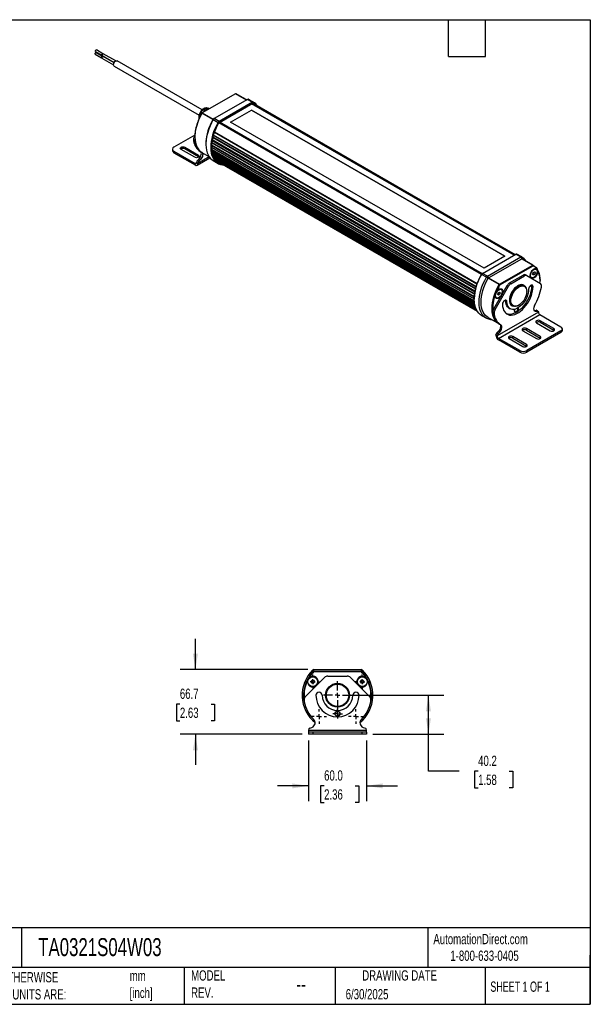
# Model space of a CAD drawing. Header units: millimetres. Extents: x 32 to 1365, y 32 to 1048.
# Tile 3 of 3: x 777 to 1365, y 32 to 1048. Entities that reach past the tile are written whole.
import ezdxf

# ---------------------------------------------------------------- set-up
doc = ezdxf.new("R2010")
doc.units = ezdxf.units.MM
doc.header["$LTSCALE"] = 5
doc.linetypes.add('SLD-Center', pattern=[19.05, 15.24, -1.27, 1.27, -1.27])
doc.linetypes.add('SLD-Solid', pattern=[0])
doc.layers.add('CENTER', color=40, linetype='SLD-Center')
doc.layers.add('DIMENSIONS', color=140, linetype='SLD-Solid', lineweight=25)
doc.layers.add('TEXT', color=140, linetype='SLD-Solid', lineweight=25)
doc.styles.add('SLDTEXTSTYLE0', font='TXT', dxfattribs={"width": 0.7})
doc.styles.add('SLDTEXTSTYLE1', font='TXT', dxfattribs={"width": 0.65})
doc.dimstyles.new('SLDDIMSTYLE1', dxfattribs={"dimtxt": 10.790039, "dimasz": 16.51, "dimexe": 0, "dimexo": 0.0625, "dimgap": 2.69751, "dimtad": 0, "dimtih": 1, "dimtoh": 1, "dimdec": 1, "dimrnd": 1e-09, "dimzin": 12, "dimdsep": 46, "dimtxsty": 'SLDTEXTSTYLE0', "dimsah": 1, "dimcen": 0.09, "dimadec": 0, "dimazin": 3, "dimtfac": 1, "dimtdec": 1, "dimtofl": 0, "dimtmove": 0, "dimatfit": 3, "dimfxl": 0, "dimfrac": 2, "dimtolj": 1, "dimtzin": 12, "dimarcsym": 0})
doc.dimstyles.new('SLDDIMSTYLE2', dxfattribs={"dimtxt": 10.790039, "dimasz": 16.51, "dimexe": 0, "dimexo": 0.0625, "dimgap": 2.69751, "dimtad": 0, "dimtih": 1, "dimtoh": 1, "dimdec": 1, "dimrnd": 1e-09, "dimzin": 4, "dimdsep": 46, "dimtxsty": 'SLDTEXTSTYLE0', "dimsah": 1, "dimcen": 0.09, "dimadec": 0, "dimazin": 1, "dimtfac": 1, "dimtdec": 1, "dimtmove": 0, "dimatfit": 0, "dimfxl": 0, "dimfrac": 2, "dimtolj": 1, "dimtzin": 12, "dimarcsym": 0})
doc.dimstyles.new('SLDDIMSTYLE4', dxfattribs={"dimtxt": 10.790039, "dimasz": 16.51, "dimexe": 0, "dimexo": 0.0625, "dimgap": 2.69751, "dimtad": 0, "dimtih": 1, "dimtoh": 1, "dimdec": 1, "dimrnd": 1e-09, "dimzin": 12, "dimdsep": 46, "dimtxsty": 'SLDTEXTSTYLE0', "dimsah": 1, "dimcen": 0.09, "dimadec": 0, "dimazin": 3, "dimtfac": 1, "dimtdec": 1, "dimtmove": 0, "dimatfit": 0, "dimfxl": 0, "dimfrac": 2, "dimtolj": 1, "dimtzin": 12, "dimarcsym": 0})

# ---------------------------------------------------------------- blocks, each defined once
blk = doc.blocks.new('_D_6')
at = {"layer": 'DIMENSIONS'}
for p, q in [((1074.6, 304.1), (1074.6, 241.2)), ((1134.6, 304.1), (1134.6, 241.2)), ((1074.6, 257.1), (1042.9, 257.1)), ((1090.8, 257.1), (1087.2, 257.1)), ((1087.2, 257.1), (1087.2, 240)), ((1122.9, 257.1), (1126.5, 257.1)), ((1126.5, 257.1), (1126.5, 240)), ((1134.6, 257.1), (1166.4, 257.1)), ((1087.2, 240), (1090.8, 240)), ((1126.5, 240), (1122.9, 240))]:
    blk.add_line(p, q, dxfattribs=at)
for points in [[(1074.6, 257.1), (1058.1, 259.7), (1058.1, 254.6)], [(1134.6, 257.1), (1151.1, 254.6), (1151.1, 259.7)]]:
    blk.add_solid(points, dxfattribs=at)
at = {"layer": 'DIMENSIONS', "char_height": 10.58, "attachment_point": 1, "style": 'SLDTEXTSTYLE0'}
for s, insert in [('60.0', (1090.8, 273.2)), ('2.36', (1090.8, 253.6))]:
    blk.add_mtext(s, dxfattribs=dict(at, insert=insert))
blk = doc.blocks.new('_D_7')
at = {"layer": 'DIMENSIONS'}
for p, q in [((1111, 350.7), (1214.2, 350.7)), ((1198.4, 310.5), (1198.4, 350.7)), ((1141, 310.5), (1214.2, 310.5)), ((1198.4, 272.2), (1198.4, 310.5)), ((1230.1, 272.2), (1198.4, 272.2)), ((1249.6, 272.2), (1245.9, 272.2)), ((1245.9, 272.2), (1245.9, 255.1)), ((1281.6, 272.2), (1285.3, 272.2)), ((1285.3, 272.2), (1285.3, 255.1)), ((1245.9, 255.1), (1249.6, 255.1)), ((1285.3, 255.1), (1281.6, 255.1))]:
    blk.add_line(p, q, dxfattribs=at)
for points in [[(1198.4, 350.7), (1195.8, 334.1), (1200.9, 334.1)], [(1198.4, 310.5), (1200.9, 327), (1195.8, 327)]]:
    blk.add_solid(points, dxfattribs=at)
at = {"layer": 'DIMENSIONS', "char_height": 10.58, "attachment_point": 1, "style": 'SLDTEXTSTYLE0'}
for s, insert in [('40.2', (1249.6, 288.3)), ('1.58', (1249.6, 268.7))]:
    blk.add_mtext(s, dxfattribs=dict(at, insert=insert))
blk = doc.blocks.new('_D_8')
at = {"layer": 'DIMENSIONS'}
for p, q in [((958.1, 377.2), (958.1, 408.9)), ((1074, 377.2), (942.3, 377.2)), ((942.1, 341.4), (938.5, 341.4)), ((938.5, 341.4), (938.5, 324.3)), ((974.2, 341.4), (977.8, 341.4)), ((977.8, 341.4), (977.8, 324.3)), ((938.5, 324.3), (942.1, 324.3)), ((977.8, 324.3), (974.2, 324.3)), ((1068.3, 310.5), (942.3, 310.5)), ((958.1, 310.5), (958.1, 278.7))]:
    blk.add_line(p, q, dxfattribs=at)
for points in [[(958.1, 377.2), (960.7, 393.7), (955.6, 393.7)], [(958.1, 310.5), (955.6, 293.9), (960.7, 293.9)]]:
    blk.add_solid(points, dxfattribs=at)
at = {"layer": 'DIMENSIONS', "char_height": 10.58, "attachment_point": 1, "style": 'SLDTEXTSTYLE0'}
for s, insert in [('66.7', (942.1, 357.5)), ('2.63', (942.1, 337.9))]:
    blk.add_mtext(s, dxfattribs=dict(at, insert=insert))
blk = doc.blocks.new('SW_CENTERMARKSYMBOL_0')
at = {"layer": 'CENTER', "color": 0}
for p, q in [((-5.08, 0), (-7.54, 0)), ((0, 0), (-2.54, 0)), ((0, 5.08), (0, 7.54)), ((0, 0), (0, 2.54)), ((0, 0), (0, -2.54)), ((0, 0), (2.54, 0)), ((5.08, 0), (7.54, 0)), ((0, -5.08), (0, -7.54))]:
    blk.add_line(p, q, dxfattribs=at)
blk = doc.blocks.new('SW_CENTERMARKSYMBOL_1')
at = {"layer": 'CENTER', "color": 0}
for p, q in [((-5.08, 0), (-7.54, 0)), ((0, 0), (-2.54, 0)), ((0, 5.08), (0, 7.54)), ((0, 0), (0, 2.54)), ((0, 0), (0, -2.54)), ((0, 0), (2.54, 0)), ((5.08, 0), (7.54, 0)), ((0, -5.08), (0, -7.54))]:
    blk.add_line(p, q, dxfattribs=at)
blk = doc.blocks.new('SW_CENTERMARKSYMBOL_2')
at = {"layer": 'CENTER', "color": 0}
for p, q in [((-5.08, 0), (-7.54, 0)), ((0, 0), (-2.54, 0)), ((0, 5.08), (0, 7.54)), ((0, 0), (0, 2.54)), ((0, 0), (0, -2.54)), ((0, 0), (2.54, 0)), ((5.08, 0), (7.54, 0)), ((0, -5.08), (0, -7.54))]:
    blk.add_line(p, q, dxfattribs=at)
blk = doc.blocks.new('SW_CENTERMARKSYMBOL_3')
at = {"layer": 'CENTER', "color": 0}
for p, q in [((-5.08, 0), (-7.54, 0)), ((0, 0), (-2.54, 0)), ((0, 5.08), (0, 7.54)), ((0, 0), (0, 2.54)), ((0, 0), (0, -2.54)), ((0, 0), (2.54, 0)), ((5.08, 0), (7.54, 0)), ((0, -5.08), (0, -7.54))]:
    blk.add_line(p, q, dxfattribs=at)
blk = doc.blocks.new('SW_CENTERMARKSYMBOL_4')
at = {"layer": 'CENTER', "color": 0}
for p, q in [((-2.54, 0), (-4.9985, 0)), ((0, 0), (-2.54, 0)), ((0, 2.54), (0, 4.9985)), ((0, 0), (0, 2.54)), ((0, 0), (0, -2.54)), ((0, 0), (2.54, 0)), ((2.54, 0), (4.9985, 0)), ((0, -2.54), (0, -4.9985))]:
    blk.add_line(p, q, dxfattribs=at)
blk = doc.blocks.new('SW_CENTERMARKSYMBOL_5')
at = {"layer": 'CENTER', "color": 0}
for p, q in [((0, 5.08), (0, 14.54)), ((-5.08, 0), (-14.54, 0)), ((0, 0), (-2.54, 0)), ((0, 0), (0, 2.54)), ((0, 0), (0, -2.54)), ((0, 0), (2.54, 0)), ((5.08, 0), (14.54, 0)), ((0, -5.08), (0, -14.54))]:
    blk.add_line(p, q, dxfattribs=at)

msp = doc.modelspace()

# ---------------------------------------------------------------- linework, layer by layer
for p, q in [((862.55, 1012.68), (855.98, 1016.48)), ((854.84, 1012.3), (861.41, 1008.51)), ((855.18, 1015.09), (861.75, 1011.3)), ((862.21, 1009.89), (855.64, 1013.69)), ((861.53, 1008.38), (861.58, 1008.35)), ((861.79, 1008.01), (873.65, 1001.16)), ((861.87, 1011.17), (861.92, 1011.14)), ((862.12, 1010.8), (874.46, 1003.68)), ((862.43, 1009.82), (862.38, 1009.85)), ((862.77, 1012.61), (862.72, 1012.64)), ((874.21, 1003.25), (862.83, 1009.82)), ((876.02, 1005.19), (863.17, 1012.61)), ((874.31, 999.74), (961.83, 949.21)), ((965.02, 954.76), (877.51, 1005.28)), ((999.5, 971.4), (965.15, 951.57)), ((1011.88, 965.48), (977.53, 945.65)), ((1010.82, 964.87), (999.5, 971.4)), ((999.75, 971.43), (1010.96, 964.96)), ((1010.96, 964.96), (999.83, 971.39)), ((1011.88, 965.48), (1016.83, 962.63)), ((1012.87, 965.59), (1017.82, 962.73)), ((1017.9, 962.68), (1012.95, 965.54)), ((966.19, 952.17), (970.78, 956.74)), ((970.78, 956.74), (972.44, 955.78)), ((970.78, 956.74), (972.75, 955.96)), ((1016.83, 962.63), (982.48, 942.8)), ((982.83, 942.18), (1017.18, 962.01)), ((982.83, 941.78), (1017.18, 961.61)), ((1286.74, 804.7), (1016.06, 960.96)), ((1286.95, 804.82), (1016.27, 961.08)), ((1016.83, 962.63), (1017.18, 962.01)), ((1287.51, 805.14), (1016.83, 961.4)), ((1287.65, 805.23), (1016.97, 961.49)), ((1287.65, 805.23), (1016.97, 961.49)), ((1017.82, 962.73), (1017.93, 962.09)), ((964.8, 951.37), (965.15, 951.57)), ((964.9, 951.31), (964.8, 951.37)), ((976.22, 944.78), (964.9, 951.31)), ((965.15, 951.57), (976.47, 945.04)), ((977.53, 945.65), (976.47, 945.04)), ((982.48, 942.8), (977.53, 945.65)), ((994.38, 942.04), (1015.95, 954.49)), ((994.42, 942.02), (1015.95, 954.45)), ((1015.95, 954.49), (1277.23, 803.66)), ((1015.95, 954.45), (1015.95, 954.49)), ((1277.19, 803.64), (1015.95, 954.45)), ((976.22, 944.78), (976.53, 944.61)), ((976.53, 944.61), (981.48, 941.75)), ((981.48, 941.75), (982.08, 941.4)), ((1253.12, 784.93), (982.33, 941.25)), ((982.83, 942.18), (982.48, 942.8)), ((1253.31, 785.22), (982.54, 941.54)), ((1253.72, 785.63), (983.03, 941.89)), ((983.18, 941.98), (1253.86, 785.72)), ((1255.66, 791.21), (994.38, 942.04)), ((957.61, 928.68), (936.01, 916.21)), ((957.24, 927.63), (957.6, 928.25)), ((957.24, 927.63), (957.58, 927.43)), ((957.58, 927.2), (957.58, 926.79)), ((976.19, 926.28), (1246.94, 769.98)), ((1247.02, 770.26), (976.26, 926.56)), ((1247.43, 771.78), (976.67, 928.09)), ((1247.6, 772.35), (976.84, 928.65)), ((1248.44, 774.88), (977.67, 931.19)), ((1248.56, 775.22), (977.79, 931.53)), ((947.08, 916.07), (961.22, 907.9)), ((947.08, 916.07), (947.08, 914.43)), ((961.22, 906.27), (947.08, 914.43)), ((956.2, 924.14), (957.61, 923.33)), ((956.2, 924.14), (956.2, 923.36)), ((956.2, 923.36), (957.61, 922.55)), ((957.68, 921.81), (956.26, 922.62)), ((957.61, 922.55), (957.61, 923.33)), ((968.89, 920.26), (968.89, 919.03)), ((1245.58, 759.73), (974.91, 915.99)), ((974.91, 915.83), (1245.58, 759.57)), ((1245.62, 761.38), (974.93, 917.65)), ((1245.67, 762.13), (974.96, 918.4)), ((975.18, 920.82), (1245.9, 764.53)), ((1245.93, 764.75), (975.21, 921.03)), ((1246.21, 766.56), (975.47, 922.85)), ((1246.34, 767.25), (975.6, 923.54)), ((1246.41, 767.62), (975.67, 923.91)), ((934.55, 914.17), (934.55, 912.54)), ((936.01, 912.13), (936.01, 910.49)), ((936.01, 912.13), (957.93, 899.47)), ((936.01, 910.49), (957.93, 897.84)), ((957.47, 905.74), (943.33, 913.9)), ((959.93, 897.64), (973.05, 905.21)), ((960.26, 902.59), (961.93, 904.28)), ((972.33, 906.15), (960.76, 899.47)), ((961.22, 906.27), (961.22, 907.9)), ((961.59, 906), (961.22, 906.27)), ((963.35, 903.47), (961.93, 904.28)), ((963.06, 911.78), (964.48, 910.97)), ((964.83, 910.76), (972.03, 906.61)), ((1245.63, 757.48), (975.02, 913.71)), ((1245.69, 756.69), (975.1, 912.89)), ((1245.85, 755.21), (975.31, 911.39)), ((975.33, 911.28), (1245.86, 755.11)), ((1246.15, 753.44), (975.71, 909.55)), ((1246.33, 752.61), (975.95, 908.7)), ((1246.74, 751.16), (976.48, 907.17)), ((976.5, 907.14), (1246.75, 751.12)), ((1247.23, 749.77), (977.15, 905.69)), ((1247.35, 749.5), (977.31, 905.39)), ((957.93, 899.47), (959.35, 900.29)), ((959.35, 900.53), (960.76, 899.72)), ((959.35, 900.53), (959.35, 900.29)), ((960.26, 902.59), (961.68, 901.77)), ((960.76, 899.47), (960.76, 899.72)), ((961.68, 901.77), (963.35, 903.47)), ((976.45, 902.32), (981.4, 899.46)), ((1247.87, 748.36), (978.07, 904.11)), ((978.08, 904.09), (1247.88, 748.35)), ((1248.25, 747.64), (978.69, 903.26)), ((1248.4, 747.39), (978.94, 902.94)), ((979.44, 902.37), (1248.67, 746.95)), ((1248.67, 746.95), (979.44, 902.37)), ((980.86, 901.55), (980.87, 901.55)), ((980.87, 901.55), (1248.67, 746.95)), ((1254.22, 785.92), (1288.57, 805.75)), ((1277.23, 803.66), (1255.66, 791.21)), ((1259.17, 783.07), (1293.52, 802.9)), ((1288.57, 805.75), (1293.52, 802.9)), ((1294.51, 803), (1289.56, 805.86)), ((1294.59, 802.95), (1289.64, 805.81)), ((1293.52, 802.9), (1294.58, 801.06)), ((1294.83, 801.08), (1294.51, 803)), ((1260.23, 781.23), (1294.58, 801.06)), ((1271.54, 774.7), (1305.89, 794.53)), ((1271.9, 774.09), (1306.25, 793.92)), ((1305.89, 794.53), (1294.58, 801.06)), ((1294.83, 801.08), (1306.14, 794.55)), ((1306.22, 794.51), (1294.9, 801.04)), ((1306.25, 793.92), (1305.89, 794.53)), ((1306.14, 794.55), (1306.25, 793.92)), ((1253.22, 784.88), (1253.12, 784.93)), ((1258.17, 782.02), (1253.22, 784.88)), ((1254.22, 785.92), (1253.86, 785.72)), ((1259.17, 783.07), (1254.22, 785.92)), ((1260.23, 781.23), (1259.17, 783.07)), ((1282.05, 776.11), (1296.09, 784.22)), ((1283.46, 775.29), (1297.51, 783.4)), ((1297.51, 783.4), (1296.09, 784.22)), ((1299.96, 783.64), (1298.54, 784.46)), ((1299.96, 783.64), (1313.81, 775.64)), ((1303.35, 784.38), (1303.35, 783.92)), ((1305.88, 785.15), (1306.5, 786.72)), ((1306.48, 784.26), (1305.88, 785.15)), ((1306.15, 785.84), (1307.7, 784.95)), ((1307.7, 784.95), (1306.48, 784.26)), ((1306.89, 790.04), (1306.49, 789.81)), ((1306.5, 786.72), (1307.73, 787.41)), ((1308.33, 786.53), (1307.25, 787.15)), ((1308.33, 786.53), (1307.7, 784.95)), ((1307.73, 787.41), (1308.33, 786.53)), ((1309.6, 790.17), (1309.39, 790.29)), ((1259.98, 780.97), (1258.17, 782.02)), ((1271.29, 774.44), (1259.98, 780.97)), ((1260.23, 781.23), (1271.54, 774.7)), ((1265.75, 749.53), (1279.6, 773.52)), ((1267.16, 748.71), (1281.01, 772.71)), ((1271.9, 774.09), (1271.29, 774.44)), ((1271.54, 774.7), (1271.9, 774.09)), ((1281.01, 772.71), (1279.6, 773.52)), ((1283.46, 775.29), (1282.05, 776.11)), ((1297.19, 773.16), (1295.25, 774.28)), ((1304.39, 781.63), (1304.6, 781.51)), ((1304.68, 773.88), (1304.8, 773.08)), ((1304.8, 773.08), (1306.22, 772.26)), ((1313.47, 778.08), (1313.47, 778.49)), ((1314.85, 772.57), (1314.85, 773.35)), ((1267.29, 763.56), (1267.29, 763.1)), ((1269.82, 764.2), (1270.35, 765.79)), ((1270.51, 763.44), (1269.82, 764.2)), ((1270.14, 765.17), (1271.73, 764.25)), ((1270.35, 765.79), (1271.57, 766.6)), ((1270.83, 769.22), (1270.43, 768.99)), ((1271.73, 764.25), (1270.51, 763.44)), ((1271.27, 766.4), (1272.26, 765.83)), ((1271.57, 766.6), (1272.26, 765.83)), ((1272.26, 765.83), (1271.73, 764.25)), ((1273.54, 769.35), (1273.33, 769.47)), ((1299.68, 767.26), (1299.68, 767.67)), ((1245.58, 759.71), (1245.58, 759.3)), ((1268.33, 760.81), (1268.54, 760.69)), ((1277.81, 758.37), (1277.93, 757.57)), ((1277.93, 757.57), (1279.35, 756.75)), ((1283.25, 753.5), (1285.19, 752.38)), ((1284.3, 752.89), (1283.69, 753.05)), ((1291.19, 752.97), (1291.55, 753.18)), ((1253.14, 742.59), (1258.09, 739.73)), ((1266.12, 745.23), (1264.71, 746.04)), ((1264.71, 745.26), (1264.71, 746.04)), ((1266.12, 744.45), (1264.71, 745.26)), ((1264.78, 744.52), (1266.19, 743.71)), ((1267.16, 748.71), (1265.75, 749.53)), ((1266.12, 745.23), (1266.12, 744.45)), ((1311.7, 745.87), (1269.27, 721.37)), ((1270.69, 718.92), (1313.11, 743.42)), ((1281.2, 750.36), (1282.61, 749.54)), ((1307.7, 747.69), (1307.25, 747.67)), ((1307.7, 747.69), (1309.37, 747.93)), ((1309.11, 746.87), (1307.7, 747.69)), ((1309.11, 746.87), (1310.78, 747.11)), ((1310.78, 747.11), (1309.37, 747.93)), ((1311.28, 747.02), (1309.87, 747.84)), ((1311.7, 745.87), (1311.7, 746.11)), ((1313.11, 743.42), (1335.03, 730.76)), ((1259.9, 740.42), (1271.22, 733.89)), ((1271.57, 733.68), (1272.99, 732.87)), ((1309.82, 734.99), (1323.97, 726.82)), ((1327.71, 728.99), (1313.57, 737.15)), ((1313.57, 737.15), (1313.57, 735.52)), ((1313.57, 735.52), (1327.71, 727.35)), ((1269.27, 721.62), (1267.86, 722.43)), ((1267.86, 722.19), (1267.86, 722.43)), ((1268.77, 724.49), (1270.45, 726.18)), ((1270.19, 723.67), (1268.77, 724.49)), ((1269.27, 721.62), (1269.27, 721.37)), ((1270.19, 723.67), (1271.86, 725.37)), ((1270.45, 726.18), (1271.86, 725.37)), ((1295.68, 726.82), (1309.82, 718.66)), ((1313.57, 720.82), (1299.43, 728.99)), ((1299.43, 727.35), (1299.43, 728.99)), ((1299.43, 727.35), (1313.57, 719.19)), ((1335.03, 726.68), (1299.68, 706.27)), ((1335.03, 725.05), (1299.68, 704.64)), ((1327.71, 727.35), (1327.71, 728.99)), ((1327.71, 727.35), (1328.08, 727.09)), ((1335.03, 726.68), (1335.03, 725.05)), ((1336.5, 727.09), (1336.5, 728.72)), ((1292.61, 706.27), (1270.69, 718.92)), ((1292.61, 704.64), (1270.69, 717.29)), ((1281.54, 718.66), (1295.68, 710.5)), ((1299.43, 712.66), (1285.29, 720.82)), ((1285.29, 719.19), (1285.29, 720.82)), ((1285.29, 719.19), (1299.43, 711.03)), ((1299.43, 712.66), (1299.43, 711.03)), ((1313.57, 720.82), (1313.57, 719.19)), ((1313.57, 719.19), (1313.94, 718.92)), ((1292.61, 706.27), (1292.61, 704.64)), ((1299.43, 711.03), (1299.8, 710.76)), ((1299.68, 704.64), (1299.68, 706.27)), ((1079.99, 375.51), (1078.93, 376.57)), ((1080.34, 375.65), (1080.34, 377.15)), ((1080.34, 377.15), (1128.92, 377.15)), ((1128.92, 377.15), (1128.92, 375.65)), ((1129.27, 375.51), (1130.33, 376.57)), ((1071.64, 349.43), (1091.24, 369.02)), ((1077.4, 364.52), (1078.15, 366.08)), ((1078.15, 366.08), (1079.88, 366.22)), ((1079.88, 366.22), (1080.86, 364.79)), ((1080.34, 375.15), (1079.99, 375.51)), ((1080.34, 375.65), (1080.34, 375.15)), ((1080.34, 375.65), (1128.92, 375.65)), ((1080.34, 375.15), (1128.92, 375.15)), ((1094.7, 370.45), (1114.56, 370.45)), ((1118.02, 369.02), (1137.61, 349.43)), ((1128.4, 364.67), (1129.28, 366.16)), ((1128.92, 375.15), (1128.92, 375.65)), ((1129.27, 375.51), (1128.92, 375.15)), ((1129.28, 366.16), (1131.01, 366.14)), ((1131.01, 366.14), (1131.86, 364.63)), ((1078.38, 363.09), (1077.4, 364.52)), ((1080.11, 363.23), (1078.38, 363.09)), ((1080.86, 364.79), (1080.11, 363.23)), ((1129.25, 363.16), (1128.4, 364.67)), ((1130.98, 363.14), (1129.25, 363.16)), ((1131.86, 364.63), (1130.98, 363.14)), ((1070.18, 345.89), (1070.18, 344.94)), ((1139.08, 344.94), (1139.08, 345.89)), ((1075.92, 316.62), (1078.29, 317.52)), ((1130.97, 317.52), (1133.34, 316.62)), ((1074.63, 314.75), (1074.63, 314.45)), ((1134.63, 314.45), (1074.63, 314.45)), ((1074.63, 314.45), (1074.63, 312.45)), ((1074.63, 312.45), (1074.63, 310.45)), ((1079.63, 312.45), (1074.63, 312.45)), ((1079.63, 310.45), (1074.63, 310.45)), ((1079.63, 310.45), (1079.63, 312.45)), ((1129.63, 312.45), (1079.63, 312.45)), ((1129.63, 310.45), (1079.63, 310.45)), ((1129.63, 312.45), (1129.63, 310.45)), ((1134.63, 312.45), (1129.63, 312.45)), ((1134.63, 310.45), (1129.63, 310.45)), ((1134.63, 314.45), (1134.63, 314.75)), ((1134.63, 312.45), (1134.63, 314.45)), ((1134.63, 312.45), (1134.63, 310.45))]:
    msp.add_line(p, q)
at = {"flags": 128}
for points in [[(855.18, 1015.09), (855.1, 1015.16), (855.02, 1015.35), (855.02, 1015.6), (855.11, 1015.89), (855.27, 1016.16), (855.47, 1016.37), (855.69, 1016.49), (855.9, 1016.51), (855.98, 1016.48)], [(854.7, 1012.48), (854.68, 1012.71), (854.73, 1012.99), (854.87, 1013.27), (855.06, 1013.51), (855.28, 1013.67), (855.49, 1013.73), (855.64, 1013.69)], [(854.84, 1012.3), (854.81, 1012.32), (854.7, 1012.48)], [(861.53, 1008.38), (861.5, 1008.4), (861.39, 1008.57), (861.36, 1008.82), (861.42, 1009.11), (861.56, 1009.41), (861.76, 1009.66), (862, 1009.83), (862.22, 1009.89), (862.38, 1009.85)], [(861.58, 1008.62), (861.68, 1008.99), (861.87, 1009.34), (862.13, 1009.64), (862.42, 1009.82), (862.69, 1009.86), (862.83, 1009.82)], [(861.87, 1011.17), (861.79, 1011.24), (861.7, 1011.44), (861.71, 1011.71), (861.8, 1012.02), (861.97, 1012.3), (862.18, 1012.53), (862.42, 1012.66), (862.63, 1012.68), (862.72, 1012.64)], [(861.92, 1011.41), (862.01, 1011.78), (862.21, 1012.13), (862.47, 1012.43), (862.76, 1012.61), (863.03, 1012.65), (863.17, 1012.61)], [(874.31, 999.74), (873.98, 1000.03), (873.69, 1000.71), (873.67, 1001.6), (873.92, 1002.61), (874.41, 1003.6), (875.08, 1004.46), (875.85, 1005.09), (876.63, 1005.4), (877.32, 1005.37), (877.51, 1005.28)], [(962.26, 947.7), (962.58, 949.16), (963.13, 950.64), (963.88, 952.07), (964.81, 953.39), (965.85, 954.54), (966.98, 955.45), (968.12, 956.1), (969.24, 956.44), (970.27, 956.46), (970.47, 956.43)], [(1017.68, 961.66), (1019.38, 960.49), (1020.47, 959.47)], [(964.9, 951.31), (963.23, 948.22), (961.75, 945.06), (960.47, 941.86), (959.42, 938.65), (958.59, 935.47), (958.01, 932.34), (957.67, 929.3), (957.58, 926.38), (957.74, 923.61), (958.15, 921.01), (958.8, 918.62), (959.69, 916.45), (960.81, 914.53), (962.15, 912.88), (963.69, 911.52), (964.83, 910.76)], [(962.18, 946.32), (962.18, 946.34), (962.26, 947.7)], [(976.53, 944.61), (974.78, 941.38), (973.24, 938.09), (971.91, 934.75), (970.81, 931.4), (969.95, 928.08), (969.34, 924.82), (968.99, 921.65), (968.9, 918.61), (969.06, 915.72), (969.49, 913.01), (970.17, 910.51), (971.1, 908.25), (972.26, 906.25), (973.66, 904.53), (975.26, 903.11), (976.45, 902.32)], [(981.48, 941.75), (979.73, 938.53), (978.19, 935.23), (976.86, 931.89), (975.76, 928.55), (974.9, 925.23), (974.29, 921.97), (973.94, 918.8), (973.85, 915.75), (974.01, 912.86), (974.44, 910.15), (975.12, 907.65), (976.05, 905.39), (977.21, 903.39), (978.61, 901.67), (980.21, 900.25), (982.01, 899.13), (983.99, 898.34), (986.13, 897.88), (987.42, 897.77)], [(986.82, 898.11), (986.67, 898.13), (984.56, 898.59), (982.61, 899.37), (980.83, 900.47), (979.25, 901.87), (977.87, 903.57), (976.72, 905.54), (975.81, 907.77), (975.14, 910.23), (974.72, 912.9), (974.55, 915.76), (974.64, 918.76), (974.99, 921.89), (975.59, 925.1), (976.44, 928.38), (977.52, 931.68), (978.83, 934.97), (980.36, 938.22), (982.08, 941.4)], [(985.61, 898.81), (984.77, 899.04), (982.85, 899.8), (981.1, 900.89), (979.54, 902.27), (978.18, 903.95), (977.05, 905.89), (976.14, 908.09), (975.48, 910.52), (975.07, 913.15), (974.91, 915.97), (975, 918.93), (975.34, 922.01), (975.93, 925.18), (976.77, 928.41), (977.84, 931.67), (979.13, 934.91), (980.63, 938.12), (982.33, 941.25)], [(943.33, 913.9), (942.76, 914.4), (942.55, 914.98), (942.76, 915.57), (943.33, 916.07), (944.19, 916.4), (945.2, 916.51), (946.22, 916.4), (947.08, 916.07)], [(961.22, 907.9), (961.8, 907.41), (962, 906.82), (961.8, 906.24), (961.22, 905.74), (960.36, 905.41), (959.35, 905.29), (958.33, 905.41), (957.47, 905.74)], [(961.93, 904.28), (962.71, 905.21), (963.37, 906.27), (963.85, 907.4), (964.14, 908.53), (964.22, 909.59), (964.07, 910.51), (963.72, 911.24), (963.23, 911.69)], [(964.58, 910.9), (965.13, 910.42), (965.49, 909.69), (965.63, 908.77), (965.56, 907.71), (965.27, 906.59), (964.78, 905.45), (964.13, 904.39), (963.35, 903.47)], [(982.01, 900.87), (980.52, 901.5), (980.1, 901.72)], [(982.01, 900.87), (981.24, 901.08), (980.58, 901.3)], [(1306.14, 794.55), (1307.82, 793.4), (1309.3, 791.95), (1310.57, 790.22), (1311.63, 788.23), (1312.45, 786), (1313.04, 783.54), (1313.37, 780.89), (1313.47, 778.49)], [(1253.14, 742.59), (1251.95, 743.37), (1250.35, 744.8), (1248.95, 746.52), (1247.79, 748.52), (1246.86, 750.78), (1246.18, 753.28), (1245.75, 755.99), (1245.59, 758.88), (1245.68, 761.92), (1246.03, 765.09), (1246.64, 768.35), (1247.5, 771.67), (1248.6, 775.02), (1249.93, 778.36), (1251.47, 781.65), (1253.22, 784.88)], [(1303.91, 781.36), (1303.45, 782.06), (1303.21, 783.03), (1303.21, 784.16), (1303.46, 785.41), (1303.93, 786.68), (1304.61, 787.9), (1305.44, 788.99), (1306.38, 789.88), (1307.37, 790.51), (1308.33, 790.85), (1309.22, 790.87), (1309.98, 790.58)], [(1310.69, 788.02), (1310.56, 789.05), (1310.19, 789.86), (1309.61, 790.4), (1308.84, 790.64), (1307.96, 790.55), (1307, 790.15), (1306.05, 789.45), (1305.16, 788.51), (1304.4, 787.4), (1303.81, 786.18), (1303.44, 784.94), (1303.32, 783.77), (1303.44, 782.74), (1303.81, 781.93), (1304.4, 781.38), (1305.16, 781.15), (1306.05, 781.24), (1307, 781.64), (1307.96, 782.34), (1308.84, 783.27), (1309.61, 784.39), (1310.19, 785.61), (1310.56, 786.85), (1310.69, 788.02)], [(1307.14, 789.94), (1308.09, 790.33), (1308.97, 790.38), (1309.71, 790.1), (1310.26, 789.5), (1310.57, 788.62), (1310.63, 787.55), (1310.42, 786.34), (1309.97, 785.1), (1309.3, 783.91), (1308.47, 782.87), (1307.54, 782.04), (1306.58, 781.5), (1305.66, 781.28), (1304.84, 781.39), (1304.19, 781.84), (1303.76, 782.58), (1303.57, 783.57), (1303.65, 784.72), (1303.98, 785.95), (1304.55, 787.18), (1305.3, 788.31), (1306.19, 789.25), (1307.14, 789.94)], [(1310.9, 789.18), (1311.03, 788.12), (1310.91, 786.92), (1310.55, 785.66), (1309.97, 784.4), (1309.21, 783.23), (1308.32, 782.23), (1307.35, 781.46), (1306.37, 780.96), (1305.43, 780.77), (1304.82, 780.83)], [(1305.51, 788.92), (1305.97, 789.37), (1306.93, 790.06)], [(1264.02, 738.04), (1262.82, 738.15), (1260.68, 738.61), (1258.7, 739.4), (1256.9, 740.52), (1255.3, 741.94), (1253.9, 743.66), (1252.74, 745.66), (1251.81, 747.92), (1251.13, 750.42), (1250.7, 753.13), (1250.54, 756.02), (1250.63, 759.07), (1250.98, 762.23), (1251.59, 765.5), (1252.45, 768.82), (1253.55, 772.16), (1254.88, 775.5), (1256.42, 778.8), (1258.17, 782.02)], [(1259.9, 740.42), (1258.76, 741.17), (1257.22, 742.54), (1255.89, 744.19), (1254.77, 746.11), (1253.88, 748.27), (1253.23, 750.67), (1252.82, 753.26), (1252.66, 756.04), (1252.75, 758.96), (1253.08, 762), (1253.67, 765.12), (1254.49, 768.31), (1255.55, 771.52), (1256.82, 774.72), (1258.3, 777.88), (1259.98, 780.97)], [(1271.4, 733.79), (1270.07, 734.64), (1268.54, 736.01), (1267.2, 737.66), (1266.08, 739.58), (1265.19, 741.74), (1264.54, 744.14), (1264.13, 746.73), (1263.97, 749.51), (1264.06, 752.43), (1264.4, 755.47), (1264.98, 758.59), (1265.81, 761.78), (1266.86, 764.99), (1268.13, 768.19), (1269.62, 771.35), (1271.29, 774.44)], [(1274.75, 754.1), (1274.88, 751.89), (1275.25, 749.86), (1275.86, 748.05), (1276.7, 746.47), (1277.76, 745.15), (1279.02, 744.12), (1280.46, 743.39), (1282.05, 742.97), (1283.79, 742.87), (1285.62, 743.09), (1287.54, 743.63), (1289.5, 744.48), (1291.47, 745.62), (1293.43, 747.03), (1295.35, 748.71), (1297.18, 750.61), (1298.92, 752.71), (1300.51, 754.97), (1301.95, 757.36), (1303.21, 759.85), (1304.27, 762.39), (1305.11, 764.94), (1305.72, 767.46), (1306.09, 769.91), (1306.22, 772.26)], [(1304.8, 773.08), (1304.68, 770.73), (1304.31, 768.27), (1303.7, 765.75), (1302.86, 763.2), (1301.8, 760.66), (1300.54, 758.18), (1299.1, 755.79), (1297.5, 753.52), (1295.77, 751.42), (1293.93, 749.52), (1292.02, 747.85), (1290.06, 746.43), (1288.08, 745.29), (1286.12, 744.45), (1284.21, 743.91), (1282.37, 743.69), (1280.64, 743.79), (1279.04, 744.21), (1278.68, 744.36)], [(1297.87, 772.67), (1297.66, 772.92), (1296.74, 773.71), (1295.64, 774.19), (1294.38, 774.36), (1293.02, 774.21), (1291.59, 773.74), (1290.12, 772.96), (1288.66, 771.9), (1287.26, 770.6), (1285.94, 769.07), (1284.76, 767.38), (1283.75, 765.57), (1282.92, 763.69), (1282.32, 761.8), (1281.95, 759.94), (1281.82, 758.18)], [(1291.19, 752.97), (1291.19, 752.97), (1289.72, 752.27), (1288.29, 751.89), (1286.95, 751.84), (1285.74, 752.12), (1284.69, 752.72), (1283.84, 753.63), (1283.22, 754.82), (1282.84, 756.25), (1282.71, 757.87), (1282.84, 759.65), (1283.22, 761.52), (1283.84, 763.43), (1284.69, 765.32), (1285.74, 767.13), (1286.95, 768.81), (1288.29, 770.3), (1289.72, 771.57), (1291.19, 772.57), (1292.67, 773.27), (1294.09, 773.65), (1295.43, 773.71), (1296.65, 773.43), (1297.69, 772.82), (1298.54, 771.91), (1299.17, 770.73), (1299.55, 769.3), (1299.68, 767.67), (1299.68, 767.67)], [(1299.68, 767.26), (1299.55, 765.51), (1299.16, 763.66), (1298.53, 761.78), (1297.67, 759.92), (1296.62, 758.15), (1295.4, 756.52), (1294.06, 755.09), (1292.64, 753.89), (1291.18, 752.98), (1289.74, 752.37), (1288.35, 752.09), (1287.07, 752.14), (1285.93, 752.54), (1284.97, 753.25), (1284.22, 754.26), (1283.71, 755.54), (1283.45, 757.05), (1283.45, 758.73), (1283.71, 760.54), (1284.22, 762.41), (1284.97, 764.29), (1285.93, 766.11), (1287.07, 767.82), (1288.35, 769.36), (1289.74, 770.68), (1291.18, 771.74), (1292.64, 772.5), (1294.06, 772.95), (1295.4, 773.06), (1296.62, 772.84), (1297.67, 772.28), (1298.53, 771.41), (1299.16, 770.26), (1299.55, 768.86), (1299.68, 767.26)], [(1295.86, 774.13), (1296.25, 773.74), (1296.3, 773.68)], [(1306.22, 772.26), (1306.08, 773.09), (1305.68, 773.66), (1305.07, 773.9), (1304.32, 773.78), (1303.52, 773.32), (1302.77, 772.57), (1302.16, 771.62), (1301.76, 770.6), (1301.62, 769.61)], [(1273.32, 762.64), (1272.71, 761.88), (1271.77, 760.99), (1270.79, 760.35), (1269.82, 760.01), (1268.93, 759.98), (1268.17, 760.27), (1267.59, 760.86), (1267.23, 761.71), (1267.12, 762.77), (1267.24, 763.97)], [(1274.62, 767.2), (1274.5, 768.23), (1274.13, 769.04), (1273.54, 769.59), (1272.78, 769.82), (1271.89, 769.73), (1270.94, 769.33), (1269.99, 768.63), (1269.1, 767.7), (1268.34, 766.58), (1267.75, 765.36), (1267.38, 764.12), (1267.26, 762.95), (1267.38, 761.92), (1267.75, 761.11), (1268.34, 760.56), (1269.1, 760.33), (1269.99, 760.42), (1270.94, 760.82), (1271.89, 761.52), (1272.78, 762.46), (1273.54, 763.57), (1274.13, 764.79), (1274.5, 766.03), (1274.62, 767.2)], [(1267.85, 764.94), (1268.38, 766.18), (1269.11, 767.32), (1269.98, 768.3), (1270.93, 769.03), (1271.89, 769.47), (1272.78, 769.58), (1273.55, 769.34), (1274.13, 768.79), (1274.48, 767.96), (1274.57, 766.91), (1274.41, 765.71), (1273.99, 764.47), (1273.36, 763.27), (1272.55, 762.2), (1271.63, 761.33), (1270.67, 760.74), (1269.73, 760.47), (1268.89, 760.53), (1268.22, 760.93), (1267.75, 761.63), (1267.52, 762.58), (1267.56, 763.71), (1267.85, 764.94)], [(1268.16, 766.44), (1268.92, 767.61), (1269.81, 768.61), (1270.77, 769.39), (1271.76, 769.89), (1272.7, 770.08), (1273.53, 769.96), (1274.21, 769.52), (1274.69, 768.8), (1274.93, 767.84), (1274.93, 766.7), (1274.69, 765.46), (1274.23, 764.23)], [(1301.62, 769.61), (1301.5, 767.62), (1301.13, 765.53), (1300.52, 763.39), (1299.69, 761.25), (1298.65, 759.14), (1297.43, 757.13), (1296.05, 755.26), (1294.55, 753.56), (1292.96, 752.07), (1291.32, 750.83), (1289.65, 749.87), (1288.01, 749.21), (1286.42, 748.86), (1284.92, 748.83), (1283.54, 749.12), (1282.32, 749.72), (1281.28, 750.62), (1280.45, 751.81), (1279.84, 753.24), (1279.47, 754.9), (1279.35, 756.75)], [(1279.35, 756.75), (1279.21, 757.58), (1278.81, 758.15), (1278.2, 758.38), (1277.45, 758.27), (1276.65, 757.81), (1275.9, 757.06), (1275.29, 756.11), (1274.89, 755.08), (1274.75, 754.1)], [(1281.2, 750.36), (1280.91, 750.53), (1279.87, 751.44), (1279.04, 752.62), (1278.43, 754.06), (1278.06, 755.72), (1277.93, 757.57)], [(1281.82, 758.18), (1281.95, 756.56), (1282.32, 755.13), (1282.92, 753.94), (1283.75, 753), (1284.76, 752.37), (1285.94, 752.04), (1285.95, 752.04)], [(1307.88, 752.88), (1307.33, 751.77), (1306.97, 750.63), (1306.83, 749.54), (1306.9, 748.57), (1307.19, 747.77), (1307.68, 747.2), (1308.33, 746.9), (1309.11, 746.87)], [(1287.19, 747.4), (1287.32, 746.79), (1287.7, 746.35), (1288.26, 746.24), (1288.93, 746.47), (1289.59, 747.01), (1290.16, 747.77), (1290.54, 748.64), (1290.67, 749.48)], [(1290.95, 749.48), (1290.82, 748.63), (1290.46, 747.74), (1289.91, 746.94), (1289.24, 746.34), (1288.56, 746.01), (1287.94, 746.01), (1287.47, 746.33), (1287.22, 746.93), (1287.22, 747.73), (1287.47, 748.62), (1287.72, 749.12)], [(1290.67, 749.48), (1290.54, 750.18), (1290.47, 750.31)], [(1290.69, 750.44), (1290.82, 750.2), (1290.95, 749.48)], [(1310.78, 747.11), (1310.98, 747.12), (1311.15, 747.08), (1311.31, 747.01), (1311.45, 746.89), (1311.56, 746.74), (1311.63, 746.56), (1311.68, 746.35), (1311.7, 746.11)], [(1271.74, 733.59), (1272.23, 733.14), (1272.58, 732.41), (1272.73, 731.49), (1272.65, 730.43), (1272.37, 729.3), (1271.88, 728.17), (1271.23, 727.11), (1270.45, 726.18)], [(1271.86, 725.37), (1272.64, 726.29), (1273.29, 727.36), (1273.78, 728.49), (1274.07, 729.62), (1274.14, 730.67), (1274, 731.59), (1273.64, 732.32), (1273.09, 732.81)], [(1313.57, 737.15), (1312.71, 737.48), (1311.7, 737.6), (1310.68, 737.48), (1309.82, 737.15), (1309.25, 736.65), (1309.05, 736.07), (1309.25, 735.48), (1309.82, 734.99)], [(1299.43, 728.99), (1298.57, 729.32), (1297.56, 729.43), (1296.54, 729.32), (1295.68, 728.99), (1295.11, 728.49), (1294.91, 727.9), (1295.11, 727.32), (1295.68, 726.82)], [(1323.97, 726.82), (1324.83, 726.49), (1325.84, 726.38), (1326.85, 726.49), (1327.71, 726.82), (1328.29, 727.32), (1328.49, 727.9), (1328.29, 728.49), (1327.71, 728.99)], [(1285.29, 720.82), (1284.43, 721.15), (1283.41, 721.27), (1282.4, 721.15), (1281.54, 720.82), (1280.97, 720.33), (1280.76, 719.74), (1280.97, 719.16), (1281.54, 718.66)], [(1295.68, 710.5), (1296.54, 710.16), (1297.56, 710.05), (1298.57, 710.16), (1299.43, 710.5), (1300, 710.99), (1300.21, 711.58), (1300, 712.16), (1299.43, 712.66)], [(1309.82, 718.66), (1310.68, 718.33), (1311.7, 718.21), (1312.71, 718.33), (1313.57, 718.66), (1314.15, 719.16), (1314.35, 719.74), (1314.15, 720.33), (1313.57, 720.82)]]:
    msp.add_lwpolyline(points, dxfattribs=at)
for centre, radius in [((1079.13, 364.65), 5.21), ((1079.13, 364.65), 5), ((1130.13, 364.65), 5.21), ((1130.13, 364.65), 5), ((1104.63, 350.65), 12.25), ((1104.63, 350.65), 12), ((1104.63, 350.65), 11.5), ((1104.63, 331.55), 2.66), ((1104.63, 331.55), 2.46)]:
    msp.add_circle(centre, radius)
for centre, radius, start, end in [((862.12, 1008.46), 0.56, 163.83249, 233.94901), ((862.45, 1011.25), 0.56, 163.83249, 233.94901), ((999.65, 971.2), 0.252, 66.07792, 125.55644), ((1012.46, 964.66), 1.01, 66.07792, 125.55644), ((1017.41, 961.81), 1.01, 66.07792, 125.55644), ((1017.62, 961.4), 0.757, 66.07792, 125.55644), ((1017.47, 961.2), 0.504, 66.07792, 125.55644), ((1011.29, 951.43), 13.05, 32.26561, 59.97756), ((1011.61, 951.11), 12.67, 37.09094, 60.0923), ((1015.57, 921.85), 58.72, 149.82533, 158.13455), ((965.53, 950.96), 0.72, 121.94143, 150.99968), ((976.85, 944.43), 0.72, 121.94143, 150.99968), ((979.05, 943.21), 2.88, 121.94143, 150.99968), ((1000.28, 926.66), 42.7, 160.01731, 179.28739), ((1019.33, 918.55), 50.47, 148.68239, 178.05962), ((984, 940.35), 2.88, 121.94143, 150.99968), ((983.97, 940.35), 2.16, 121.94143, 150.99968), ((983.59, 940.55), 1.44, 121.94143, 150.99968), ((963.41, 923.9), 7.21, 148.85627, 178.0435), ((936.79, 914.17), 2.18, 110.78342, 249.21658), ((945.22, 911.15), 3.77, 60.5043, 126.87099), ((960.25, 923.35), 4.05, 179.73856, 190.25965), ((971.3, 924.5), 15.16, 187.11838, 237.05404), ((963.16, 923.3), 5.55, 170.73381, 179.69172), ((961.67, 922.53), 4.05, 179.73856, 190.25965), ((972.68, 923.67), 15.12, 187.08808, 237.60833), ((937.05, 912.78), 2.51, 185.6948, 245.62534), ((958.48, 900.15), 0.873, 230.79671, 9.21404), ((959.04, 899.19), 1.75, 230.79671, 9.21404), ((962.47, 900.38), 3.12, 134.91144, 177.11743), ((963.88, 899.56), 3.12, 134.91144, 177.11743), ((1289.16, 804.93), 1.01, 66.07792, 125.55644), ((1294.11, 802.08), 1.01, 66.07792, 125.55644), ((1287.98, 791.7), 13.05, 32.26561, 59.97756), ((1294.73, 800.85), 0.252, 66.07792, 125.55644), ((1306.04, 794.32), 0.252, 66.07792, 125.55644), ((1300.23, 783.42), 12.1, 36.26194, 60.1505), ((1297.46, 757.95), 51.91, 148.68239, 178.05962), ((1255.01, 783.89), 2.16, 121.94143, 150.99968), ((1255.74, 783.48), 2.88, 121.94143, 150.99968), ((1260.69, 780.62), 2.88, 121.94143, 150.99968), ((1297.53, 782.21), 2.46, 65.68605, 125.61817), ((1298.94, 781.4), 2.46, 65.68605, 125.61817), ((1306.82, 784.18), 3.52, 154.84416, 226.3059), ((1308.35, 788.05), 2.46, 65.12837, 125.31165), ((1289.04, 778.19), 24.46, 354.58121, 26.68616), ((1260.61, 780.62), 0.72, 121.94143, 150.99968), ((1322.66, 744.57), 58.72, 149.82533, 158.13455), ((1271.92, 774.09), 0.72, 121.94143, 150.99968), ((1285.79, 770.11), 7.07, 121.95467, 151.14439), ((1287.21, 769.3), 7.07, 121.95467, 151.14439), ((1312.34, 773.6), 2.52, 354.37962, 54.30196), ((1309.45, 772.59), 5.4, 351.11128, 359.80361), ((1304.96, 749.91), 40.25, 159.55143, 184.07246), ((1270.68, 763.34), 3.46, 154.06936, 227.07444), ((1272.33, 766.1), 3.51, 73.54933, 145.3176), ((1260.86, 780.78), 54.67, 329.3133, 350.49817), ((1271.92, 745.8), 7.21, 148.85627, 178.0435), ((1268.76, 745.25), 4.05, 179.73856, 190.25965), ((1279.81, 746.4), 15.16, 187.11838, 237.05404), ((1273.33, 744.98), 7.21, 148.85627, 178.0435), ((1270.18, 744.43), 4.05, 179.73856, 190.25965), ((1281.2, 745.57), 15.12, 187.08808, 237.60833), ((1309.5, 747.17), 0.767, 61.14584, 99.77823), ((1314.77, 746.01), 3.07, 182.60548, 237.39452), ((1311.72, 732.18), 3.82, 60.99722, 126.37806), ((1270.98, 722.28), 3.12, 134.91144, 177.11743), ((1274, 722.47), 6.15, 182.60548, 237.39452), ((1272.39, 721.46), 3.12, 134.91144, 177.11743), ((1272.34, 721.51), 3.07, 182.60548, 237.39452), ((1297.58, 724.02), 3.82, 60.99722, 126.37806), ((1334.26, 728.72), 2.18, 290.78342, 69.21658), ((1333.99, 727.34), 2.51, 294.37466, 354.3052), ((1283.44, 715.85), 3.82, 60.99722, 126.37806), ((1296.14, 713.09), 7.69, 242.60967, 297.39033), ((1296.14, 711.46), 7.69, 242.60967, 297.39033), ((1104.63, 350.65), 36.5, 134.75329, 230.71468), ((1080.34, 375.15), 2, 90, 134.75329), ((1104.63, 350.65), 36.5, 309.28532, 45.24671), ((1128.92, 375.15), 2, 45.24671, 90), ((1104.63, 350.65), 35, 134.75329, 190.98478), ((1104.63, 350.65), 34.5, 153.47577, 185.98193), ((1079.13, 364.65), 5.55, 165.31578, 305.50791), ((1104.63, 350.65), 34.5, 134.75329, 148.98893), ((1079.13, 364.65), 5.55, 324.49209, 137.14893), ((1080.34, 375.15), 0.5, 90, 134.75329), ((1094.7, 365.55), 4.9, 90, 135), ((1114.56, 365.55), 4.9, 45, 90), ((1130.13, 364.65), 5.55, 42.85107, 215.50791), ((1130.13, 364.65), 5.55, 234.49209, 14.68422), ((1128.92, 375.15), 0.5, 45.24671, 90), ((1104.63, 350.65), 34.5, 31.01107, 45.24671), ((1104.63, 350.65), 35, 349.01522, 45.24671), ((1104.63, 350.65), 34.5, 354.01807, 26.52423), ((1075.18, 345.89), 5, 135, 180), ((1085.63, 350.65), 3.25, 0, 180), ((1104.63, 350.65), 22.25, 180, 0), ((1104.63, 350.65), 15.75, 180, 0), ((1123.63, 350.65), 3.25, 0, 180), ((1134.08, 345.89), 5, 0, 45), ((1075.18, 344.94), 5, 180, 190.98478), ((1104.63, 350.65), 35, 190.98478, 225.35845), ((1104.63, 350.65), 35, 314.64155, 349.01522), ((1134.08, 344.94), 5, 349.01522, 0), ((1076.52, 322.19), 5, 290.68298, 45.35845), ((1132.74, 322.19), 5, 134.64155, 249.31702), ((1076.63, 314.75), 2, 110.68298, 180), ((1132.63, 314.75), 2, 0, 69.31702)]:
    msp.add_arc(centre, radius, start, end)
msp.add_open_spline([(970.48, 956.45), (970.2, 956.53), (969.58, 956.71), (968.53, 956.65), (967.41, 956.36), (966.27, 955.79), (965.15, 954.96), (964.12, 953.89), (963.21, 952.65), (962.47, 951.29), (961.93, 949.85), (961.61, 948.39), (961.57, 947.01), (961.67, 946.06), (961.85, 945.63), (961.87, 945.58)], degree=3, knots=[0, 0, 0, 0, 0.0595543, 0.133398, 0.2103203, 0.2921786, 0.3781685, 0.4655082, 0.5526009, 0.6396075, 0.7271207, 0.8157508, 0.9062907, 0.9881294, 1, 1, 1, 1])
for points in [[(961.07, 943.72), (960.74, 942.88), (960.44, 942.06), (960.15, 941.26)], [(1309.98, 790.58), (1310.3, 790.2), (1310.61, 789.73), (1310.9, 789.18)], [(1267.24, 763.97), (1267.46, 764.82), (1267.76, 765.64), (1268.16, 766.44)], [(1073.76, 366.06), (1074.11, 366.89), (1074.55, 367.68), (1075.06, 368.43)], [(1134.2, 368.43), (1134.71, 367.68), (1135.14, 366.89), (1135.5, 366.06)]]:
    msp.add_open_spline(points, degree=3)
at = {"layer": 'TEXT'}
for p, q in [((31.75, 1047.75), (1365.25, 1047.75)), ((1219.2, 1009.65), (1219.2, 1047.75)), ((1257.3, 1009.65), (1257.3, 1047.75)), ((1365.25, 1047.75), (1365.25, 31.75)), ((1219.2, 1009.65), (1257.3, 1009.65)), ((1365.25, 110.63), (31.75, 110.63)), ((778.79, 110.63), (778.79, 69.85)), ((1197.88, 110.63), (1197.88, 69.85)), ((1365.25, 31.75), (1365.25, 82.55)), ((1365.25, 69.85), (31.75, 69.85)), ((946.5, 69.85), (946.5, 31.75)), ((1102.33, 69.85), (1102.33, 31.75)), ((1256.74, 69.85), (1256.74, 31.75)), ((31.75, 31.75), (1365.25, 31.75))]:
    msp.add_line(p, q, dxfattribs=at)

# ---------------------------------------------------------------- block references
at = {"layer": 'CENTER'}
for name, p in [('SW_CENTERMARKSYMBOL_0', (1079.13, 364.65)), ('SW_CENTERMARKSYMBOL_3', (1130.13, 364.65)), ('SW_CENTERMARKSYMBOL_5', (1104.63, 350.65)), ('SW_CENTERMARKSYMBOL_1', (1085.63, 328.65)), ('SW_CENTERMARKSYMBOL_4', (1104.63, 331.55)), ('SW_CENTERMARKSYMBOL_2', (1123.63, 328.65))]:
    msp.add_blockref(name, p, dxfattribs=at)

# ---------------------------------------------------------------- texts
at = {"layer": 'TEXT'}
for s, insert, char_height, attachment_point, style in [('AutomationDirect.com', (1203.47, 104.38), 10.5833, 1, 'SLDTEXTSTYLE0'), ('TA0321S04W03', (796.04, 100.03), 18.5208, 1, 'SLDTEXTSTYLE0'), ('1-800-633-0405', (1220.96, 87.19), 10.5833, 1, 'SLDTEXTSTYLE0'), ('UNLESS OTHERWISE ^JSPECIFIED UNITS ARE:', (714.35, 64.98), 10.5833, 1, 'SLDTEXTSTYLE0'), ('mm^J[inch]', (890.32, 66.49), 10.583, 1, 'SLDTEXTSTYLE0'), ('MODEL ^JREV.', (953.67, 66.82), 10.5833, 1, 'SLDTEXTSTYLE0'), ('DRAWING DATE', (1168.63, 66.82), 10.5833, 2, 'SLDTEXTSTYLE0'), ('--', (1062.14, 60.57), 15.875, 1, 'SLDTEXTSTYLE0'), ('SHEET 1 OF 1', (1262.21, 55.26), 10.5833, 1, 'SLDTEXTSTYLE1'), ('6/30/2025', (1113.06, 47.49), 10.583, 1, 'SLDTEXTSTYLE0')]:
    msp.add_mtext(s, dxfattribs=dict(at, insert=insert, char_height=char_height, attachment_point=attachment_point, style=style))

# ---------------------------------------------------------------- dimensions: what is measured, and where the dimension line sits
at = {"layer": 'DIMENSIONS'}
for base, p1, p2, dimstyle, picture, middle in [((958.13, 310.45), (1080.34, 377.15), (1074.63, 310.45), 'SLDDIMSTYLE4', '_D_8', (958.13, 341.41)), ((1198.37, 350.65), (1134.63, 310.45), (1104.63, 350.65), 'SLDDIMSTYLE1', '_D_7', (1198.37, 272.24))]:
    dim = msp.add_linear_dim(base=base, p1=p1, p2=p2, angle=90, dimstyle=dimstyle, dxfattribs=at)
    dim.commit()
    dim.dimension.update_dxf_attribs({"geometry": picture, "text_midpoint": middle, "dimtype": 160})
dim = msp.add_linear_dim(base=(1074.63, 257.12), p1=(1134.63, 310.45), p2=(1074.63, 310.45), dimstyle='SLDDIMSTYLE2', dxfattribs=at)
dim.commit()
dim.dimension.update_dxf_attribs({"geometry": '_D_6', "text_midpoint": (1106.85, 257.12), "dimtype": 160})

doc.saveas('drawing.dxf')
